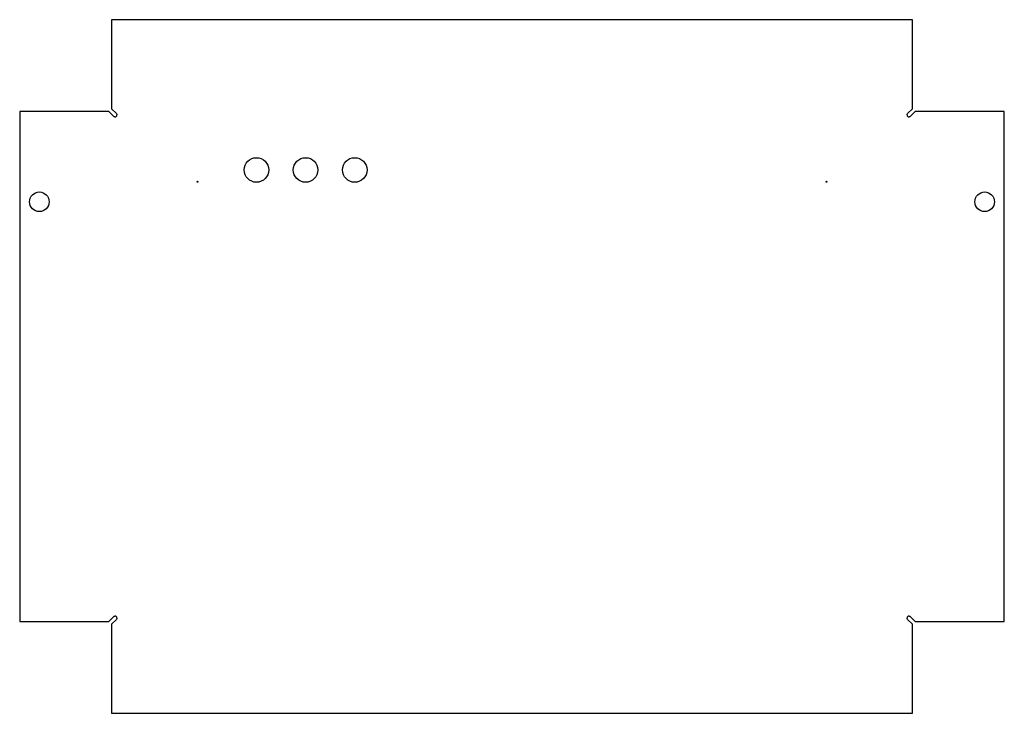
# Model space of a CAD drawing. Header units: millimetres. Extents: x -2 to 499, y -3 to 350.
import ezdxf

# ---------------------------------------------------------------- set-up
doc = ezdxf.new("R2010")
doc.units = ezdxf.units.MM

msp = doc.modelspace()

# ---------------------------------------------------------------- linework, layer by layer
at = {"color": 7, "linetype": 'Continuous', "lineweight": 25}
for p, q in [((44.31, 349.91), (44.31, 304.84)), ((451.89, 349.91), (44.31, 349.91)), ((451.89, 304.84), (451.89, 349.91)), ((-2.36, 303.24), (-2.36, 43.66)), ((42.71, 303.24), (-2.36, 303.24)), ((42.97, 303.16), (42.71, 303.24)), ((45.39, 300.74), (42.97, 303.16)), ((44.31, 304.84), (44.39, 304.58)), ((44.39, 304.58), (46.81, 302.16)), ((449.39, 302.16), (451.81, 304.58)), ((453.23, 303.16), (450.81, 300.74)), ((451.81, 304.58), (451.89, 304.84)), ((453.49, 303.24), (453.23, 303.16)), ((498.56, 303.24), (453.49, 303.24)), ((498.56, 43.66), (498.56, 303.24)), ((42.97, 43.74), (45.39, 46.16)), ((450.81, 46.16), (453.23, 43.74)), ((-2.36, 43.66), (42.71, 43.66)), ((42.71, 43.66), (42.97, 43.74)), ((44.39, 42.32), (44.31, 42.07)), ((44.31, 42.07), (44.31, -3.01)), ((46.81, 44.74), (44.39, 42.32)), ((451.81, 42.32), (449.39, 44.74)), ((451.89, 42.07), (451.81, 42.32)), ((451.89, -3.01), (451.89, 42.07)), ((453.23, 43.74), (453.49, 43.66)), ((453.49, 43.66), (498.56, 43.66)), ((44.31, -3.01), (451.89, -3.01))]:
    msp.add_line(p, q, dxfattribs=at)
for centre, radius in [((118.1, 273.45), 6.25), ((143.1, 273.45), 6.25), ((168.1, 273.45), 6.25), ((88.1, 267.45), 0.25), ((408.1, 267.45), 0.25), ((7.64, 257.24), 5), ((488.56, 257.24), 5)]:
    msp.add_circle(centre, radius, dxfattribs=at)
for centre, start, end in [((46.1, 301.45), 270, 0), ((450.1, 301.45), 180, 270), ((46.1, 45.45), 360, 90), ((450.1, 45.45), 90, 180)]:
    msp.add_arc(centre, 1, start, end, dxfattribs=at)
for points in [[(46.1, 300.45), (45.81, 300.46), (45.61, 300.54), (45.39, 300.74)], [(46.81, 302.16), (47.01, 301.94), (47.09, 301.75), (47.1, 301.45)], [(449.1, 301.45), (449.11, 301.74), (449.19, 301.94), (449.39, 302.16)], [(450.81, 300.74), (450.59, 300.54), (450.39, 300.46), (450.1, 300.45)], [(45.39, 46.16), (45.61, 46.36), (45.8, 46.44), (46.1, 46.45)], [(47.1, 45.45), (47.09, 45.16), (47.01, 44.96), (46.81, 44.74)], [(449.39, 44.74), (449.19, 44.96), (449.11, 45.16), (449.1, 45.45)], [(450.1, 46.45), (450.39, 46.44), (450.59, 46.36), (450.81, 46.16)]]:
    msp.add_open_spline(points, degree=3, dxfattribs=at)

doc.saveas('drawing.dxf')
